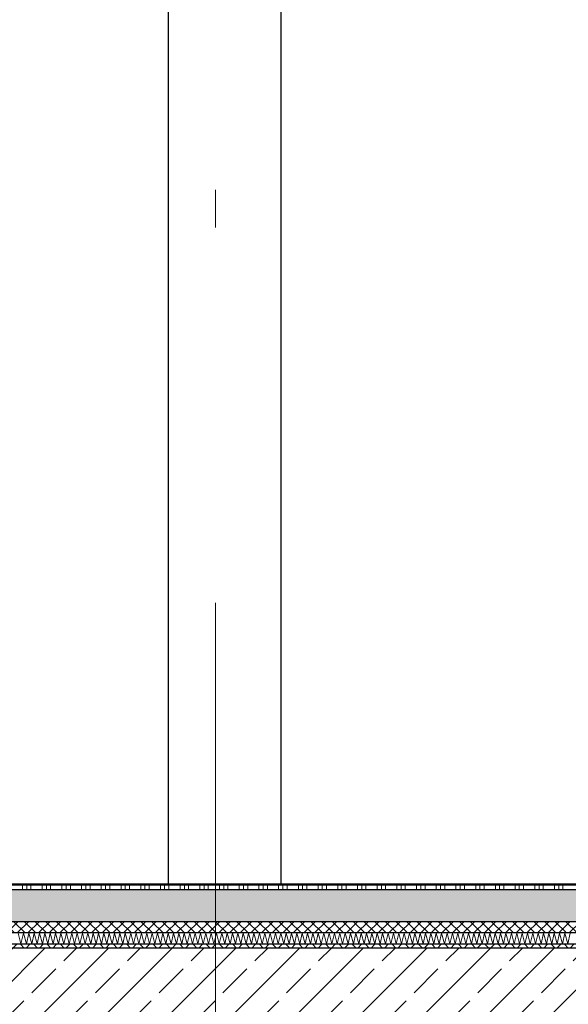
# Model space of a CAD drawing. Header units: metres. Extents: x -12 to 62.3, y -22.2 to 2.8.
# Tile 22 of 214: x 7 to 8.5, y -6.3 to -3.7. Entities that reach past the tile are written whole.
import ezdxf

# ---------------------------------------------------------------- set-up
doc = ezdxf.new("R2010")
doc.units = ezdxf.units.M
doc.header["$LTSCALE"] = 20
doc.header["$MEASUREMENT"] = 0
doc.linetypes.add('Raster', pattern=[0.2, 0.1, -0.05, 0, -0.05])
doc.layers.get('0').update_dxf_attribs({"color": 8, "lineweight": 9})
doc.layers.get('Defpoints').update_dxf_attribs({"color": 8, "lineweight": 9})
for name, color, linetype in [('Neubau_A-Decken', 8, 'Continuous'), ('Neubau_A-Stützen', 8, 'Continuous'), ('Neubau_B-Bodenaufbau', 8, 'Continuous'), ('Neubau_R-Konstruktionsraster gross', 33, 'Continuous'), ('Neubau_T-Bemaßung', 8, 'Continuous')]:
    doc.layers.add(name, color=color, linetype=linetype)
doc.styles.add('ERSTELLTER_STIL_2', font='arial.ttf')
doc.dimstyles.new('ERSTELLTER_STIL__1', dxfattribs={"dimtxt": 0.0875, "dimasz": 0.059375, "dimexe": 0.18, "dimexo": 0.0625, "dimgap": 0, "dimtad": 1, "dimzin": 0, "dimdsep": 46, "dimtxsty": 'ERSTELLTER_STIL_2', "dimblk": 'ARROWHEAD_6', "dimblk1": 'ARROWHEAD_6', "dimblk2": 'ARROWHEAD_6', "dimcen": 0.09, "dimclrd": 7, "dimclre": 7, "dimclrt": 7, "dimazin": 0, "dimtfac": 1, "dimtdec": 4, "dimtmove": 0, "dimatfit": 3, "dimfxl": 1, "dimtolj": 1, "dimtzin": 0, "dimarcsym": 0})

# ---------------------------------------------------------------- blocks, each defined once
blk = doc.blocks.new('ARROWHEAD_6')
at = {"color": 0, "linetype": 'Continuous', "lineweight": 0}
for p, q in [((-0.5, -0.5), (0.5, 0.5)), ((0, 0), (-1, 0))]:
    blk.add_line(p, q, dxfattribs=at)
blk = doc.blocks.new('*D508')
at = {"layer": 'Defpoints', "color": 0, "linetype": 'Continuous', "transparency": 16777216}
for p in [(2.6448, -6.195), (45.355, -6.195), (22.615, -6.495)]:
    blk.add_point(p, dxfattribs=at)
at = {"layer": 'Neubau_T-Bemaßung', "linetype": 'Continuous', "lineweight": -2, "transparency": 16777216}
for p, q in [((2.6448, -6.1356), (2.6448, -6.0763)), ((45.2925, -6.195), (2.4648, -6.195)), ((2.6448, -6.195), (2.6448, -6.2317)), ((2.6448, -6.495), (2.6448, -6.4586)), ((22.5525, -6.495), (2.4648, -6.495)), ((2.6448, -6.5544), (2.6448, -6.6138))]:
    blk.add_line(p, q, dxfattribs=at)
at = {"layer": 'Neubau_T-Bemaßung', "linetype": 'Continuous', "lineweight": -2, "transparency": 16777216, "xscale": 0.059375, "yscale": 0.059375, "zscale": 0.059375}
for p, rotation in [((2.6448, -6.195), 270), ((2.6448, -6.495), 90)]:
    blk.add_blockref('ARROWHEAD_6', p, dxfattribs=dict(at, rotation=rotation))
at = {"layer": 'Neubau_T-Bemaßung', "linetype": 'Continuous', "transparency": 16777216, "insert": (2.6448, -6.3451), "char_height": 0.0875, "attachment_point": 5, "rotation": 90, "style": 'ERSTELLTER_STIL_2'}
blk.add_mtext('\\A1;0.30', dxfattribs=at)
blk = doc.blocks.new('*D509')
at = {"layer": 'Defpoints', "color": 0, "linetype": 'Continuous', "transparency": 16777216}
for p in [(2.5313, -6.195), (45.355, -6.195), (45.355, -6.195)]:
    blk.add_point(p, dxfattribs=at)
at = {"layer": 'Neubau_T-Bemaßung', "linetype": 'Continuous', "lineweight": -2, "transparency": 16777216}
for p, q in [((2.5313, -6.1356), (2.5313, -6.0763)), ((45.2925, -6.195), (2.3513, -6.195)), ((45.2925, -6.195), (2.3513, -6.195)), ((2.5313, -6.2544), (2.5313, -6.3138))]:
    blk.add_line(p, q, dxfattribs=at)
at = {"layer": 'Neubau_T-Bemaßung', "linetype": 'Continuous', "lineweight": -2, "transparency": 16777216, "xscale": 0.059375, "yscale": 0.059375, "zscale": 0.059375}
for rotation in [270, 90]:
    blk.add_blockref('ARROWHEAD_6', (2.5313, -6.195), dxfattribs=dict(at, rotation=rotation))
at = {"layer": 'Neubau_T-Bemaßung', "linetype": 'Continuous', "transparency": 16777216, "insert": (2.6448, -6.0763), "char_height": 0.0875, "attachment_point": 5, "rotation": 90, "style": 'ERSTELLTER_STIL_2'}
blk.add_mtext('\\A1;0.00', dxfattribs=at)
blk = doc.blocks.new('*D510')
at = {"layer": 'Defpoints', "color": 0, "linetype": 'Continuous', "transparency": 16777216}
for p in [(2.5312, -6.025), (55.892, -6.025), (45.355, -6.195)]:
    blk.add_point(p, dxfattribs=at)
at = {"layer": 'Neubau_T-Bemaßung', "linetype": 'Continuous', "lineweight": -2, "transparency": 16777216}
for p, q in [((2.5312, -6.025), (2.5312, -5.9272)), ((55.8295, -6.025), (2.3512, -6.025)), ((2.5312, -6.1356), (2.5312, -6.0844)), ((45.2925, -6.195), (2.3512, -6.195))]:
    blk.add_line(p, q, dxfattribs=at)
at = {"layer": 'Neubau_T-Bemaßung', "linetype": 'Continuous', "lineweight": -2, "transparency": 16777216, "xscale": 0.059375, "yscale": 0.059375, "zscale": 0.059375}
for p, rotation in [((2.5312, -6.025), 90), ((2.5312, -6.195), 270)]:
    blk.add_blockref('ARROWHEAD_6', p, dxfattribs=dict(at, rotation=rotation))
at = {"layer": 'Neubau_T-Bemaßung', "linetype": 'Continuous', "transparency": 16777216, "insert": (2.6448, -5.9272), "char_height": 0.0875, "attachment_point": 5, "rotation": 90, "style": 'ERSTELLTER_STIL_2'}
blk.add_mtext('\\A1;0.17', dxfattribs=at)
blk = doc.blocks.new('*D511')
at = {"layer": 'Defpoints', "color": 0, "linetype": 'Continuous', "transparency": 16777216}
for p in [(2.6448, -3.025), (42.69, -3.025), (55.892, -6.025)]:
    blk.add_point(p, dxfattribs=at)
at = {"layer": 'Neubau_T-Bemaßung', "linetype": 'Continuous', "lineweight": -2, "transparency": 16777216}
for p, q in [((42.6275, -3.025), (2.4648, -3.025)), ((2.6448, -3.0844), (2.6448, -4.415)), ((2.6448, -5.9656), (2.6448, -4.642)), ((55.8295, -6.025), (2.4648, -6.025))]:
    blk.add_line(p, q, dxfattribs=at)
at = {"layer": 'Neubau_T-Bemaßung', "linetype": 'Continuous', "lineweight": -2, "transparency": 16777216, "xscale": 0.059375, "yscale": 0.059375, "zscale": 0.059375}
for p, rotation in [((2.6448, -3.025), 90), ((2.6448, -6.025), 270)]:
    blk.add_blockref('ARROWHEAD_6', p, dxfattribs=dict(at, rotation=rotation))
at = {"layer": 'Neubau_T-Bemaßung', "linetype": 'Continuous', "transparency": 16777216, "insert": (2.6448, -4.5285), "char_height": 0.0875, "attachment_point": 5, "rotation": 90, "style": 'ERSTELLTER_STIL_2'}
blk.add_mtext('\\A1;3.00', dxfattribs=at)
blk = doc.blocks.new('*D446')
at = {"layer": 'Defpoints', "color": 0, "linetype": 'Continuous', "transparency": 16777216}
for p in [(2.9948, -6.195), (45.355, -6.195), (22.615, -6.495)]:
    blk.add_point(p, dxfattribs=at)
at = {"layer": 'Neubau_T-Bemaßung', "linetype": 'Continuous', "lineweight": -2, "transparency": 16777216}
for p, q in [((2.9948, -6.1356), (2.9948, -6.0763)), ((45.2925, -6.195), (2.8148, -6.195)), ((2.9948, -6.195), (2.9948, -6.2317)), ((2.9948, -6.495), (2.9948, -6.4586)), ((22.5525, -6.495), (2.8148, -6.495)), ((2.9948, -6.5544), (2.9948, -6.6138))]:
    blk.add_line(p, q, dxfattribs=at)
at = {"layer": 'Neubau_T-Bemaßung', "linetype": 'Continuous', "lineweight": -2, "transparency": 16777216, "xscale": 0.059375, "yscale": 0.059375, "zscale": 0.059375}
for p, rotation in [((2.9948, -6.195), 270), ((2.9948, -6.495), 90)]:
    blk.add_blockref('ARROWHEAD_6', p, dxfattribs=dict(at, rotation=rotation))
at = {"layer": 'Neubau_T-Bemaßung', "linetype": 'Continuous', "transparency": 16777216, "insert": (2.9948, -6.3451), "char_height": 0.0875, "attachment_point": 5, "rotation": 90, "style": 'ERSTELLTER_STIL_2'}
blk.add_mtext('\\A1;0.30', dxfattribs=at)
blk = doc.blocks.new('*D447')
at = {"layer": 'Defpoints', "color": 0, "linetype": 'Continuous', "transparency": 16777216}
for p in [(2.8813, -6.195), (45.355, -6.195), (45.355, -6.195)]:
    blk.add_point(p, dxfattribs=at)
at = {"layer": 'Neubau_T-Bemaßung', "linetype": 'Continuous', "lineweight": -2, "transparency": 16777216}
for p, q in [((2.8813, -6.1356), (2.8813, -6.0763)), ((45.2925, -6.195), (2.7013, -6.195)), ((45.2925, -6.195), (2.7013, -6.195)), ((2.8813, -6.2544), (2.8813, -6.3138))]:
    blk.add_line(p, q, dxfattribs=at)
at = {"layer": 'Neubau_T-Bemaßung', "linetype": 'Continuous', "lineweight": -2, "transparency": 16777216, "xscale": 0.059375, "yscale": 0.059375, "zscale": 0.059375}
for rotation in [270, 90]:
    blk.add_blockref('ARROWHEAD_6', (2.8813, -6.195), dxfattribs=dict(at, rotation=rotation))
at = {"layer": 'Neubau_T-Bemaßung', "linetype": 'Continuous', "transparency": 16777216, "insert": (2.9948, -6.0763), "char_height": 0.0875, "attachment_point": 5, "rotation": 90, "style": 'ERSTELLTER_STIL_2'}
blk.add_mtext('\\A1;0.00', dxfattribs=at)
blk = doc.blocks.new('*D448')
at = {"layer": 'Defpoints', "color": 0, "linetype": 'Continuous', "transparency": 16777216}
for p in [(2.9948, -2.695), (45.355, -2.695), (45.355, -6.195)]:
    blk.add_point(p, dxfattribs=at)
at = {"layer": 'Neubau_T-Bemaßung', "linetype": 'Continuous', "lineweight": -2, "transparency": 16777216}
for p, q in [((45.2925, -2.695), (2.8148, -2.695)), ((2.9948, -2.7544), (2.9948, -4.335)), ((2.9948, -6.1356), (2.9948, -4.562)), ((45.2925, -6.195), (2.8148, -6.195))]:
    blk.add_line(p, q, dxfattribs=at)
at = {"layer": 'Neubau_T-Bemaßung', "linetype": 'Continuous', "lineweight": -2, "transparency": 16777216, "xscale": 0.059375, "yscale": 0.059375, "zscale": 0.059375}
for p, rotation in [((2.9948, -2.695), 90), ((2.9948, -6.195), 270)]:
    blk.add_blockref('ARROWHEAD_6', p, dxfattribs=dict(at, rotation=rotation))
at = {"layer": 'Neubau_T-Bemaßung', "linetype": 'Continuous', "transparency": 16777216, "insert": (2.9948, -4.4485), "char_height": 0.0875, "attachment_point": 5, "rotation": 90, "style": 'ERSTELLTER_STIL_2'}
blk.add_mtext('\\A1;3.50', dxfattribs=at)

msp = doc.modelspace()

# ---------------------------------------------------------------- hatches: boundary and pattern name
at = {"layer": 'Neubau_A-Decken', "linetype": 'Continuous'}
h = msp.add_hatch(dxfattribs=at)
h.set_pattern_fill('BETON__STAHLBETON_0001', color=256, style=0, pattern_type=2)
h.set_pattern_definition([(45, (2952.9134, -10.175), (-0.0848528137, 0.0848528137), []), (45, (2952.87097, -10.13257), (-0.0848528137, 0.0848528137), [0.09, -0.03])])
h.paths.add_polyline_path([(-0.125, -6.495), (10.45, -6.495), (10.45, -6.195), (-0.125, -6.195)])
at = {"layer": 'Neubau_B-Bodenaufbau', "linetype": 'Continuous'}
h = msp.add_hatch(dxfattribs=at)
h.set_pattern_fill('BETON__UNBEWEHRT_0001', color=256, style=0, pattern_type=2)
h.set_pattern_definition([(45, (2952.9134, -10.175), (-0.0353553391, 0.0353553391), [0.0375, -0.0125]), (45, (2952.9134, -10.139645), (-0.0353553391, 0.0353553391), [0.0375, -0.0125])])
h.paths.add_polyline_path([(10.3284, -6.04), (5.2, -6.04), (5.2, -6.125), (10.3284, -6.125)])
h = msp.add_hatch(dxfattribs=at)
h.set_pattern_fill('DÄMMUNG__HART_2_0001', color=256, style=0, pattern_type=2)
h.set_pattern_definition([(45, (2952.9134, -10.175), (-0.01414213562, 0.01414213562), []), (135, (2952.9134, -10.175), (0.01414213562, 0.01414213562), [])])
h.paths.add_polyline_path([(10.3284, -6.125), (5.2, -6.125), (5.2, -6.155), (10.3284, -6.155)])
h = msp.add_hatch(dxfattribs=at)
h.set_pattern_fill('GUßASPHALT_0001', color=256, style=0, pattern_type=2)
h.set_pattern_definition([(45, (2952.9134, -10.175), (-0.01767766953, 0.01767766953), []), (135, (2952.9134, -10.175), (0.01767766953, 0.01767766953), [])])
h.paths.add_polyline_path([(5.2, -6.195), (10.3284, -6.195), (10.3284, -6.185), (5.2, -6.185)])

# ---------------------------------------------------------------- linework, layer by layer
at = {"layer": 'Neubau_A-Decken', "linetype": 'Continuous', "flags": 128}
msp.add_lwpolyline([(10.3284, -6.195), (5.2, -6.195), (5.1875, -6.195), (5.175, -6.195), (5.075, -6.195), (5.0625, -6.195), (5.05, -6.195), (-0.07, -6.195), (-0.0825, -6.195), (-0.095, -6.195), (-0.125, -6.195)], dxfattribs=at)
at = {"layer": 'Neubau_A-Stützen', "linetype": 'Continuous'}
for p, q in [((7.4, -6.025), (7.4, -3.025)), ((7.7, -6.025), (7.7, -3.025))]:
    msp.add_line(p, q, dxfattribs=at)
at = {"layer": 'Neubau_B-Bodenaufbau', "linetype": 'Continuous'}
for p, q in [((10.3284, -6.025), (5.2, -6.025)), ((10.3284, -6.04), (5.2, -6.04)), ((10.3284, -6.125), (5.2, -6.125)), ((10.3284, -6.155), (5.2, -6.155)), ((10.3284, -6.185), (5.2, -6.185))]:
    msp.add_line(p, q, dxfattribs=at)
at = {"layer": 'Neubau_B-Bodenaufbau', "linetype": 'Continuous', "lineweight": 9}
for p, q in [((6.9809, -6.0275), (7.0334, -6.0275)), ((7.0109, -6.025), (7.0109, -6.0275)), ((7.0109, -6.0275), (7.0109, -6.04)), ((7.0221, -6.025), (7.0221, -6.0275)), ((7.0221, -6.0275), (7.0221, -6.04)), ((7.0334, -6.025), (7.0334, -6.0275)), ((7.0334, -6.0275), (7.0859, -6.0275)), ((7.0334, -6.0275), (7.0334, -6.04)), ((7.0634, -6.025), (7.0634, -6.0275)), ((7.0634, -6.0275), (7.0634, -6.04)), ((7.0746, -6.025), (7.0746, -6.0275)), ((7.0746, -6.0275), (7.0746, -6.04)), ((7.0859, -6.025), (7.0859, -6.0275)), ((7.0859, -6.0275), (7.1384, -6.0275)), ((7.0859, -6.0275), (7.0859, -6.04)), ((7.1159, -6.025), (7.1159, -6.0275)), ((7.1159, -6.0275), (7.1159, -6.04)), ((7.1271, -6.025), (7.1271, -6.0275)), ((7.1271, -6.0275), (7.1271, -6.04)), ((7.1384, -6.025), (7.1384, -6.0275)), ((7.1384, -6.0275), (7.1909, -6.0275)), ((7.1384, -6.0275), (7.1384, -6.04)), ((7.1684, -6.025), (7.1684, -6.0275)), ((7.1684, -6.0275), (7.1684, -6.04)), ((7.1796, -6.025), (7.1796, -6.0275)), ((7.1796, -6.0275), (7.1796, -6.04)), ((7.1909, -6.025), (7.1909, -6.0275)), ((7.1909, -6.0275), (7.2434, -6.0275)), ((7.1909, -6.0275), (7.1909, -6.04)), ((7.2209, -6.025), (7.2209, -6.0275)), ((7.2209, -6.0275), (7.2209, -6.04)), ((7.2321, -6.025), (7.2321, -6.0275)), ((7.2321, -6.0275), (7.2321, -6.04)), ((7.2434, -6.025), (7.2434, -6.0275)), ((7.2434, -6.0275), (7.2959, -6.0275)), ((7.2434, -6.0275), (7.2434, -6.04)), ((7.2734, -6.025), (7.2734, -6.0275)), ((7.2734, -6.0275), (7.2734, -6.04)), ((7.2846, -6.025), (7.2846, -6.0275)), ((7.2846, -6.0275), (7.2846, -6.04)), ((7.2959, -6.025), (7.2959, -6.0275)), ((7.2959, -6.0275), (7.3484, -6.0275)), ((7.2959, -6.0275), (7.2959, -6.04)), ((7.3259, -6.025), (7.3259, -6.0275)), ((7.3259, -6.0275), (7.3259, -6.04)), ((7.3371, -6.025), (7.3371, -6.0275)), ((7.3371, -6.0275), (7.3371, -6.04)), ((7.3484, -6.025), (7.3484, -6.0275)), ((7.3484, -6.0275), (7.4009, -6.0275)), ((7.3484, -6.0275), (7.3484, -6.04)), ((7.3784, -6.025), (7.3784, -6.0275)), ((7.3784, -6.0275), (7.3784, -6.04)), ((7.3896, -6.025), (7.3896, -6.0275)), ((7.3896, -6.0275), (7.3896, -6.04)), ((7.4009, -6.025), (7.4009, -6.0275)), ((7.4009, -6.0275), (7.4534, -6.0275)), ((7.4009, -6.0275), (7.4009, -6.04)), ((7.4309, -6.025), (7.4309, -6.0275)), ((7.4309, -6.0275), (7.4309, -6.04)), ((7.4421, -6.025), (7.4421, -6.0275)), ((7.4421, -6.0275), (7.4421, -6.04)), ((7.4534, -6.025), (7.4534, -6.0275)), ((7.4534, -6.0275), (7.5059, -6.0275)), ((7.4534, -6.0275), (7.4534, -6.04)), ((7.4834, -6.025), (7.4834, -6.0275)), ((7.4834, -6.0275), (7.4834, -6.04)), ((7.4946, -6.025), (7.4946, -6.0275)), ((7.4946, -6.0275), (7.4946, -6.04)), ((7.5059, -6.025), (7.5059, -6.0275)), ((7.5059, -6.0275), (7.5584, -6.0275)), ((7.5059, -6.0275), (7.5059, -6.04)), ((7.5359, -6.025), (7.5359, -6.0275)), ((7.5359, -6.0275), (7.5359, -6.04)), ((7.5471, -6.025), (7.5471, -6.0275)), ((7.5471, -6.0275), (7.5471, -6.04)), ((7.5584, -6.025), (7.5584, -6.0275)), ((7.5584, -6.0275), (7.6109, -6.0275)), ((7.5584, -6.0275), (7.5584, -6.04)), ((7.5884, -6.025), (7.5884, -6.0275)), ((7.5884, -6.0275), (7.5884, -6.04)), ((7.5996, -6.025), (7.5996, -6.0275)), ((7.5996, -6.0275), (7.5996, -6.04)), ((7.6109, -6.025), (7.6109, -6.0275)), ((7.6109, -6.0275), (7.6634, -6.0275)), ((7.6109, -6.0275), (7.6109, -6.04)), ((7.6409, -6.025), (7.6409, -6.0275)), ((7.6409, -6.0275), (7.6409, -6.04)), ((7.6521, -6.025), (7.6521, -6.0275)), ((7.6521, -6.0275), (7.6521, -6.04)), ((7.6634, -6.025), (7.6634, -6.0275)), ((7.6634, -6.0275), (7.7159, -6.0275)), ((7.6634, -6.0275), (7.6634, -6.04)), ((7.6934, -6.025), (7.6934, -6.0275)), ((7.6934, -6.0275), (7.6934, -6.04)), ((7.7046, -6.025), (7.7046, -6.0275)), ((7.7046, -6.0275), (7.7046, -6.04)), ((7.7159, -6.025), (7.7159, -6.0275)), ((7.7159, -6.0275), (7.7684, -6.0275)), ((7.7159, -6.0275), (7.7159, -6.04)), ((7.7459, -6.025), (7.7459, -6.0275)), ((7.7459, -6.0275), (7.7459, -6.04)), ((7.7571, -6.025), (7.7571, -6.0275)), ((7.7571, -6.0275), (7.7571, -6.04)), ((7.7684, -6.025), (7.7684, -6.0275)), ((7.7684, -6.0275), (7.8209, -6.0275)), ((7.7684, -6.0275), (7.7684, -6.04)), ((7.7984, -6.025), (7.7984, -6.0275)), ((7.7984, -6.0275), (7.7984, -6.04)), ((7.8096, -6.025), (7.8096, -6.0275)), ((7.8096, -6.0275), (7.8096, -6.04)), ((7.8209, -6.025), (7.8209, -6.0275)), ((7.8209, -6.0275), (7.8734, -6.0275)), ((7.8209, -6.0275), (7.8209, -6.04)), ((7.8509, -6.025), (7.8509, -6.0275)), ((7.8509, -6.0275), (7.8509, -6.04)), ((7.8621, -6.025), (7.8621, -6.0275)), ((7.8621, -6.0275), (7.8621, -6.04)), ((7.8734, -6.025), (7.8734, -6.0275)), ((7.8734, -6.0275), (7.9259, -6.0275)), ((7.8734, -6.0275), (7.8734, -6.04)), ((7.9034, -6.025), (7.9034, -6.0275)), ((7.9034, -6.0275), (7.9034, -6.04)), ((7.9146, -6.025), (7.9146, -6.0275)), ((7.9146, -6.0275), (7.9146, -6.04)), ((7.9259, -6.025), (7.9259, -6.0275)), ((7.9259, -6.0275), (7.9784, -6.0275)), ((7.9259, -6.0275), (7.9259, -6.04)), ((7.9559, -6.025), (7.9559, -6.0275)), ((7.9559, -6.0275), (7.9559, -6.04)), ((7.9671, -6.025), (7.9671, -6.0275)), ((7.9671, -6.0275), (7.9671, -6.04)), ((7.9784, -6.025), (7.9784, -6.0275)), ((7.9784, -6.0275), (8.0309, -6.0275)), ((7.9784, -6.0275), (7.9784, -6.04)), ((8.0084, -6.025), (8.0084, -6.0275)), ((8.0084, -6.0275), (8.0084, -6.04)), ((8.0196, -6.025), (8.0196, -6.0275)), ((8.0196, -6.0275), (8.0196, -6.04)), ((8.0309, -6.025), (8.0309, -6.0275)), ((8.0309, -6.0275), (8.0834, -6.0275)), ((8.0309, -6.0275), (8.0309, -6.04)), ((8.0609, -6.025), (8.0609, -6.0275)), ((8.0609, -6.0275), (8.0609, -6.04)), ((8.0721, -6.025), (8.0721, -6.0275)), ((8.0721, -6.0275), (8.0721, -6.04)), ((8.0834, -6.025), (8.0834, -6.0275)), ((8.0834, -6.0275), (8.1359, -6.0275)), ((8.0834, -6.0275), (8.0834, -6.04)), ((8.1134, -6.025), (8.1134, -6.0275)), ((8.1134, -6.0275), (8.1134, -6.04)), ((8.1246, -6.025), (8.1246, -6.0275)), ((8.1246, -6.0275), (8.1246, -6.04)), ((8.1359, -6.025), (8.1359, -6.0275)), ((8.1359, -6.0275), (8.1884, -6.0275)), ((8.1359, -6.0275), (8.1359, -6.04)), ((8.1659, -6.025), (8.1659, -6.0275)), ((8.1659, -6.0275), (8.1659, -6.04)), ((8.1771, -6.025), (8.1771, -6.0275)), ((8.1771, -6.0275), (8.1771, -6.04)), ((8.1884, -6.025), (8.1884, -6.0275)), ((8.1884, -6.0275), (8.2409, -6.0275)), ((8.1884, -6.0275), (8.1884, -6.04)), ((8.2184, -6.025), (8.2184, -6.0275)), ((8.2184, -6.0275), (8.2184, -6.04)), ((8.2296, -6.025), (8.2296, -6.0275)), ((8.2296, -6.0275), (8.2296, -6.04)), ((8.2409, -6.025), (8.2409, -6.0275)), ((8.2409, -6.0275), (8.2934, -6.0275)), ((8.2409, -6.0275), (8.2409, -6.04)), ((8.2709, -6.025), (8.2709, -6.0275)), ((8.2709, -6.0275), (8.2709, -6.04)), ((8.2821, -6.025), (8.2821, -6.0275)), ((8.2821, -6.0275), (8.2821, -6.04)), ((8.2934, -6.025), (8.2934, -6.0275)), ((8.2934, -6.0275), (8.3459, -6.0275)), ((8.2934, -6.0275), (8.2934, -6.04)), ((8.3234, -6.025), (8.3234, -6.0275)), ((8.3234, -6.0275), (8.3234, -6.04)), ((8.3346, -6.025), (8.3346, -6.0275)), ((8.3346, -6.0275), (8.3346, -6.04)), ((8.3459, -6.025), (8.3459, -6.0275)), ((8.3459, -6.0275), (8.3984, -6.0275)), ((8.3459, -6.0275), (8.3459, -6.04)), ((8.3759, -6.025), (8.3759, -6.0275)), ((8.3759, -6.0275), (8.3759, -6.04)), ((8.3871, -6.025), (8.3871, -6.0275)), ((8.3871, -6.0275), (8.3871, -6.04)), ((8.3984, -6.025), (8.3984, -6.0275)), ((8.3984, -6.0275), (8.4509, -6.0275)), ((8.3984, -6.0275), (8.3984, -6.04)), ((8.4284, -6.025), (8.4284, -6.0275)), ((8.4284, -6.0275), (8.4284, -6.04)), ((8.4396, -6.025), (8.4396, -6.0275)), ((8.4396, -6.0275), (8.4396, -6.04)), ((8.4509, -6.025), (8.4509, -6.0275)), ((8.4509, -6.0275), (8.5034, -6.0275)), ((8.4509, -6.0275), (8.4509, -6.04)), ((6.9809, -6.0387), (7.0334, -6.0387)), ((7.0334, -6.0387), (7.0859, -6.0387)), ((7.0859, -6.0387), (7.1384, -6.0387)), ((7.1384, -6.0387), (7.1909, -6.0387)), ((7.1909, -6.0387), (7.2434, -6.0387)), ((7.2434, -6.0387), (7.2959, -6.0387)), ((7.2959, -6.0387), (7.3484, -6.0387)), ((7.3484, -6.0387), (7.4009, -6.0387)), ((7.4009, -6.0387), (7.4534, -6.0387)), ((7.4534, -6.0387), (7.5059, -6.0387)), ((7.5059, -6.0387), (7.5584, -6.0387)), ((7.5584, -6.0387), (7.6109, -6.0387)), ((7.6109, -6.0387), (7.6634, -6.0387)), ((7.6634, -6.0387), (7.7159, -6.0387)), ((7.7159, -6.0387), (7.7684, -6.0387)), ((7.7684, -6.0387), (7.8209, -6.0387)), ((7.8209, -6.0387), (7.8734, -6.0387)), ((7.8734, -6.0387), (7.9259, -6.0387)), ((7.9259, -6.0387), (7.9784, -6.0387)), ((7.9784, -6.0387), (8.0309, -6.0387)), ((8.0309, -6.0387), (8.0834, -6.0387)), ((8.0834, -6.0387), (8.1359, -6.0387)), ((8.1359, -6.0387), (8.1884, -6.0387)), ((8.1884, -6.0387), (8.2409, -6.0387)), ((8.2409, -6.0387), (8.2934, -6.0387)), ((8.2934, -6.0387), (8.3459, -6.0387)), ((8.3459, -6.0387), (8.3984, -6.0387)), ((8.3984, -6.0387), (8.4509, -6.0387)), ((8.4509, -6.0387), (8.5034, -6.0387)), ((6.9991, -6.1557), (7.0068, -6.1843)), ((7.0068, -6.1843), (7.0134, -6.1557)), ((7.0134, -6.1557), (7.0211, -6.1843)), ((7.0211, -6.1843), (7.0277, -6.1557)), ((7.0277, -6.1557), (7.0353, -6.1843)), ((7.0353, -6.1843), (7.042, -6.1557)), ((7.042, -6.1557), (7.0496, -6.1843)), ((7.0496, -6.1843), (7.0563, -6.1557)), ((7.0563, -6.1557), (7.0639, -6.1843)), ((7.0639, -6.1843), (7.0705, -6.1557)), ((7.0705, -6.1557), (7.0782, -6.1843)), ((7.0782, -6.1843), (7.0848, -6.1557)), ((7.0848, -6.1557), (7.0925, -6.1843)), ((7.0925, -6.1843), (7.0991, -6.1557)), ((7.0991, -6.1557), (7.1068, -6.1843)), ((7.1068, -6.1843), (7.1134, -6.1557)), ((7.1134, -6.1557), (7.1211, -6.1843)), ((7.1211, -6.1843), (7.1277, -6.1557)), ((7.1277, -6.1557), (7.1353, -6.1843)), ((7.1353, -6.1843), (7.142, -6.1557)), ((7.142, -6.1557), (7.1496, -6.1843)), ((7.1496, -6.1843), (7.1563, -6.1557)), ((7.1563, -6.1557), (7.1639, -6.1843)), ((7.1639, -6.1843), (7.1705, -6.1557)), ((7.1705, -6.1557), (7.1782, -6.1843)), ((7.1782, -6.1843), (7.1848, -6.1557)), ((7.1848, -6.1557), (7.1925, -6.1843)), ((7.1925, -6.1843), (7.1991, -6.1557)), ((7.1991, -6.1557), (7.2068, -6.1843)), ((7.2068, -6.1843), (7.2134, -6.1557)), ((7.2134, -6.1557), (7.2211, -6.1843)), ((7.2211, -6.1843), (7.2277, -6.1557)), ((7.2277, -6.1557), (7.2353, -6.1843)), ((7.2353, -6.1843), (7.242, -6.1557)), ((7.242, -6.1557), (7.2496, -6.1843)), ((7.2496, -6.1843), (7.2563, -6.1557)), ((7.2563, -6.1557), (7.2639, -6.1843)), ((7.2639, -6.1843), (7.2705, -6.1557)), ((7.2705, -6.1557), (7.2782, -6.1843)), ((7.2782, -6.1843), (7.2848, -6.1557)), ((7.2848, -6.1557), (7.2925, -6.1843)), ((7.2925, -6.1843), (7.2991, -6.1557)), ((7.2991, -6.1557), (7.3068, -6.1843)), ((7.3068, -6.1843), (7.3134, -6.1557)), ((7.3134, -6.1557), (7.3211, -6.1843)), ((7.3211, -6.1843), (7.3277, -6.1557)), ((7.3277, -6.1557), (7.3353, -6.1843)), ((7.3353, -6.1843), (7.342, -6.1557)), ((7.342, -6.1557), (7.3496, -6.1843)), ((7.3496, -6.1843), (7.3563, -6.1557)), ((7.3563, -6.1557), (7.3639, -6.1843)), ((7.3639, -6.1843), (7.3705, -6.1557)), ((7.3705, -6.1557), (7.3782, -6.1843)), ((7.3782, -6.1843), (7.3848, -6.1557)), ((7.3848, -6.1557), (7.3925, -6.1843)), ((7.3925, -6.1843), (7.3991, -6.1557)), ((7.3991, -6.1557), (7.4068, -6.1843)), ((7.4068, -6.1843), (7.4134, -6.1557)), ((7.4134, -6.1557), (7.4211, -6.1843)), ((7.4211, -6.1843), (7.4277, -6.1557)), ((7.4277, -6.1557), (7.4353, -6.1843)), ((7.4353, -6.1843), (7.442, -6.1557)), ((7.442, -6.1557), (7.4496, -6.1843)), ((7.4496, -6.1843), (7.4563, -6.1557)), ((7.4563, -6.1557), (7.4639, -6.1843)), ((7.4639, -6.1843), (7.4705, -6.1557)), ((7.4705, -6.1557), (7.4782, -6.1843)), ((7.4782, -6.1843), (7.4848, -6.1557)), ((7.4848, -6.1557), (7.4925, -6.1843)), ((7.4925, -6.1843), (7.4991, -6.1557)), ((7.4991, -6.1557), (7.5068, -6.1843)), ((7.5068, -6.1843), (7.5134, -6.1557)), ((7.5134, -6.1557), (7.5211, -6.1843)), ((7.5211, -6.1843), (7.5277, -6.1557)), ((7.5277, -6.1557), (7.5353, -6.1843)), ((7.5353, -6.1843), (7.542, -6.1557)), ((7.542, -6.1557), (7.5496, -6.1843)), ((7.5496, -6.1843), (7.5563, -6.1557)), ((7.5563, -6.1557), (7.5639, -6.1843)), ((7.5639, -6.1843), (7.5705, -6.1557)), ((7.5705, -6.1557), (7.5782, -6.1843)), ((7.5782, -6.1843), (7.5848, -6.1557)), ((7.5848, -6.1557), (7.5925, -6.1843)), ((7.5925, -6.1843), (7.5991, -6.1557)), ((7.5991, -6.1557), (7.6068, -6.1843)), ((7.6068, -6.1843), (7.6134, -6.1557)), ((7.6134, -6.1557), (7.6211, -6.1843)), ((7.6211, -6.1843), (7.6277, -6.1557)), ((7.6277, -6.1557), (7.6353, -6.1843)), ((7.6353, -6.1843), (7.642, -6.1557)), ((7.642, -6.1557), (7.6496, -6.1843)), ((7.6496, -6.1843), (7.6563, -6.1557)), ((7.6563, -6.1557), (7.6639, -6.1843)), ((7.6639, -6.1843), (7.6705, -6.1557)), ((7.6705, -6.1557), (7.6782, -6.1843)), ((7.6782, -6.1843), (7.6848, -6.1557)), ((7.6848, -6.1557), (7.6925, -6.1843)), ((7.6925, -6.1843), (7.6991, -6.1557)), ((7.6991, -6.1557), (7.7068, -6.1843)), ((7.7068, -6.1843), (7.7134, -6.1557)), ((7.7134, -6.1557), (7.7211, -6.1843)), ((7.7211, -6.1843), (7.7277, -6.1557)), ((7.7277, -6.1557), (7.7353, -6.1843)), ((7.7353, -6.1843), (7.742, -6.1557)), ((7.742, -6.1557), (7.7496, -6.1843)), ((7.7496, -6.1843), (7.7563, -6.1557)), ((7.7563, -6.1557), (7.7639, -6.1843)), ((7.7639, -6.1843), (7.7705, -6.1557)), ((7.7705, -6.1557), (7.7782, -6.1843)), ((7.7782, -6.1843), (7.7848, -6.1557)), ((7.7848, -6.1557), (7.7925, -6.1843)), ((7.7925, -6.1843), (7.7991, -6.1557)), ((7.7991, -6.1557), (7.8068, -6.1843)), ((7.8068, -6.1843), (7.8134, -6.1557)), ((7.8134, -6.1557), (7.8211, -6.1843)), ((7.8211, -6.1843), (7.8277, -6.1557)), ((7.8277, -6.1557), (7.8353, -6.1843)), ((7.8353, -6.1843), (7.842, -6.1557)), ((7.842, -6.1557), (7.8496, -6.1843)), ((7.8496, -6.1843), (7.8563, -6.1557)), ((7.8563, -6.1557), (7.8639, -6.1843)), ((7.8639, -6.1843), (7.8705, -6.1557)), ((7.8705, -6.1557), (7.8782, -6.1843)), ((7.8782, -6.1843), (7.8848, -6.1557)), ((7.8848, -6.1557), (7.8925, -6.1843)), ((7.8925, -6.1843), (7.8991, -6.1557)), ((7.8991, -6.1557), (7.9068, -6.1843)), ((7.9068, -6.1843), (7.9134, -6.1557)), ((7.9134, -6.1557), (7.9211, -6.1843)), ((7.9211, -6.1843), (7.9277, -6.1557)), ((7.9277, -6.1557), (7.9353, -6.1843)), ((7.9353, -6.1843), (7.942, -6.1557)), ((7.942, -6.1557), (7.9496, -6.1843)), ((7.9496, -6.1843), (7.9563, -6.1557)), ((7.9563, -6.1557), (7.9639, -6.1843)), ((7.9639, -6.1843), (7.9705, -6.1557)), ((7.9705, -6.1557), (7.9782, -6.1843)), ((7.9782, -6.1843), (7.9848, -6.1557)), ((7.9848, -6.1557), (7.9925, -6.1843)), ((7.9925, -6.1843), (7.9991, -6.1557)), ((7.9991, -6.1557), (8.0068, -6.1843)), ((8.0068, -6.1843), (8.0134, -6.1557)), ((8.0134, -6.1557), (8.0211, -6.1843)), ((8.0211, -6.1843), (8.0277, -6.1557)), ((8.0277, -6.1557), (8.0353, -6.1843)), ((8.0353, -6.1843), (8.042, -6.1557)), ((8.042, -6.1557), (8.0496, -6.1843)), ((8.0496, -6.1843), (8.0563, -6.1557)), ((8.0563, -6.1557), (8.0639, -6.1843)), ((8.0639, -6.1843), (8.0705, -6.1557)), ((8.0705, -6.1557), (8.0782, -6.1843)), ((8.0782, -6.1843), (8.0848, -6.1557)), ((8.0848, -6.1557), (8.0925, -6.1843)), ((8.0925, -6.1843), (8.0991, -6.1557)), ((8.0991, -6.1557), (8.1068, -6.1843)), ((8.1068, -6.1843), (8.1134, -6.1557)), ((8.1134, -6.1557), (8.1211, -6.1843)), ((8.1211, -6.1843), (8.1277, -6.1557)), ((8.1277, -6.1557), (8.1353, -6.1843)), ((8.1353, -6.1843), (8.142, -6.1557)), ((8.142, -6.1557), (8.1496, -6.1843)), ((8.1496, -6.1843), (8.1563, -6.1557)), ((8.1563, -6.1557), (8.1639, -6.1843)), ((8.1639, -6.1843), (8.1705, -6.1557)), ((8.1705, -6.1557), (8.1782, -6.1843)), ((8.1782, -6.1843), (8.1848, -6.1557)), ((8.1848, -6.1557), (8.1925, -6.1843)), ((8.1925, -6.1843), (8.1991, -6.1557)), ((8.1991, -6.1557), (8.2068, -6.1843)), ((8.2068, -6.1843), (8.2134, -6.1557)), ((8.2134, -6.1557), (8.2211, -6.1843)), ((8.2211, -6.1843), (8.2277, -6.1557)), ((8.2277, -6.1557), (8.2353, -6.1843)), ((8.2353, -6.1843), (8.242, -6.1557)), ((8.242, -6.1557), (8.2496, -6.1843)), ((8.2496, -6.1843), (8.2563, -6.1557)), ((8.2563, -6.1557), (8.2639, -6.1843)), ((8.2639, -6.1843), (8.2705, -6.1557)), ((8.2705, -6.1557), (8.2782, -6.1843)), ((8.2782, -6.1843), (8.2848, -6.1557)), ((8.2848, -6.1557), (8.2925, -6.1843)), ((8.2925, -6.1843), (8.2991, -6.1557)), ((8.2991, -6.1557), (8.3068, -6.1843)), ((8.3068, -6.1843), (8.3134, -6.1557)), ((8.3134, -6.1557), (8.3211, -6.1843)), ((8.3211, -6.1843), (8.3277, -6.1557)), ((8.3277, -6.1557), (8.3353, -6.1843)), ((8.3353, -6.1843), (8.342, -6.1557)), ((8.342, -6.1557), (8.3496, -6.1843)), ((8.3496, -6.1843), (8.3563, -6.1557)), ((8.3563, -6.1557), (8.3639, -6.1843)), ((8.3639, -6.1843), (8.3705, -6.1557)), ((8.3705, -6.1557), (8.3782, -6.1843)), ((8.3782, -6.1843), (8.3848, -6.1557)), ((8.3848, -6.1557), (8.3925, -6.1843)), ((8.3925, -6.1843), (8.3991, -6.1557)), ((8.3991, -6.1557), (8.4068, -6.1843)), ((8.4068, -6.1843), (8.4134, -6.1557)), ((8.4134, -6.1557), (8.4211, -6.1843)), ((8.4211, -6.1843), (8.4277, -6.1557)), ((8.4277, -6.1557), (8.4353, -6.1843)), ((8.4353, -6.1843), (8.442, -6.1557)), ((8.442, -6.1557), (8.4496, -6.1843)), ((8.4496, -6.1843), (8.4563, -6.1557)), ((8.4563, -6.1557), (8.4639, -6.1843)), ((8.4639, -6.1843), (8.4705, -6.1557))]:
    msp.add_line(p, q, dxfattribs=at)
at = {"layer": 'Neubau_R-Konstruktionsraster gross', "linetype": 'Raster', "lineweight": 9}
msp.add_line((7.525, -1.175), (7.525, -15.175), dxfattribs=at)

# ---------------------------------------------------------------- dimensions: what is measured, and where the dimension line sits
at = {"layer": 'Neubau_T-Bemaßung', "linetype": 'Continuous'}
for base, p1, p2, picture, middle in [((2.9948, -2.695), (45.355, -6.195), (45.355, -2.695), '*D448', (2.9948, -4.4485)), ((2.6448, -3.025), (55.892, -6.025), (42.69, -3.025), '*D511', (2.6448, -4.5285)), ((2.5312, -6.025), (45.355, -6.195), (55.892, -6.025), '*D510', (2.6448, -5.9272)), ((2.5313190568, -6.195), (45.355, -6.195), (45.355, -6.195), '*D509', (2.644812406, -6.07625)), ((2.8813190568, -6.195), (45.355, -6.195), (45.355, -6.195), '*D447', (2.994812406, -6.07625)), ((2.6448, -6.195), (22.615, -6.495), (45.355, -6.195), '*D508', (2.6448, -6.3451)), ((2.9948, -6.195), (22.615, -6.495), (45.355, -6.195), '*D446', (2.9948, -6.3451))]:
    dim = msp.add_linear_dim(base=base, p1=p1, p2=p2, angle=90, dimstyle='ERSTELLTER_STIL__1', override={"dimclrd": 256, "dimclre": 256, "dimclrt": 256}, dxfattribs=at)
    dim.commit()
    dim.dimension.update_dxf_attribs({"geometry": picture, "text_midpoint": middle, "dimtype": 160, "text_rotation": 90})

doc.saveas('drawing.dxf')
